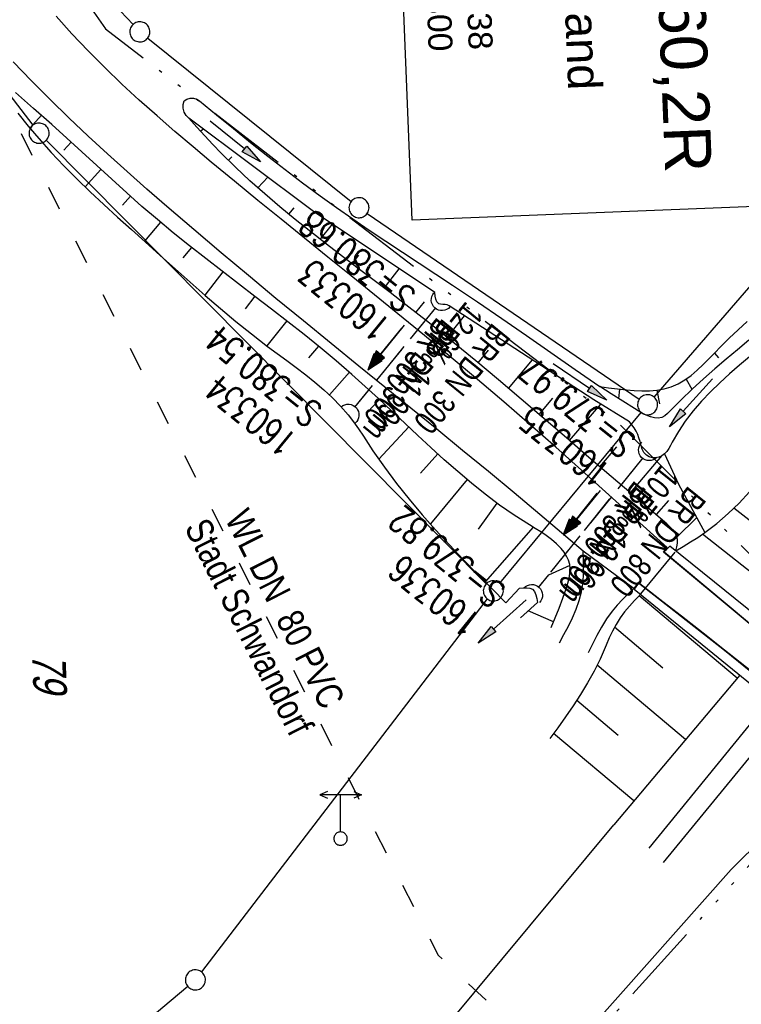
# Model space of a CAD drawing. Extents: x 511155 to 511479, y 464515 to 465450.
# Tile 10 of 41: x 511224 to 511278, y 464681 to 464754. Entities that reach past the tile are written whole.
import ezdxf

# ---------------------------------------------------------------- set-up
doc = ezdxf.new("R2010")
doc.units = 0
doc.header["$LTSCALE"] = 10
doc.header["$MEASUREMENT"] = 0
for name, pattern in [('ACAD_ISO03W100', [30, 12, -18]), ('ACAD_ISO14W100', [25.5, 12, -3, 0.5, -3, 0.5, -3, 0.5, -3]), ('AUSGEZOGEN', [0]), ('LT00', [0]), ('LT12', [0.4, 0.3, -0.1]), ('STRICHLINIE2', [0.375, 0.25, -0.125])]:
    doc.linetypes.add(name, pattern=pattern)
doc.layers.get('0').update_dxf_attribs({"linetype": 'LT00'})
for name, color, linetype in [('--EK_FBR', 1, 'LT00'), ('--EK_Halt-Pfeil', 4, 'LT00'), ('--EK_Haltung', 7, 'STRICHLINIE2'), ('--EK_Haltung-Text', 140, 'LT00'), ('--EK_Schacht-Text', 5, 'LT00'), ('--EL_Halt-Pfeil', 4, 'LT00'), ('--EL_Haltung', 182, 'STRICHLINIE2'), ('--EL_Haltung-Text', 182, 'LT00'), ('BW_TEXT_B', 20, 'AUSGEZOGEN'), ('DB-KABEL', 210, 'ACAD_ISO14W100'), ('DFK_FLUR_NR', 250, 'LT00'), ('DFK_GZPKT', 250, 'LT00'), ('DFK_KATASTER', 250, 'LT00'), ('DFK_TOPO-ANL', 252, 'LT00'), ('DFK_TOPO-SYM', 252, 'LT00'), ('DL', 182, 'LT12'), ('DL_PFEIL', 201, 'LT00'), ('DL_TEXT', 182, 'LT00'), ('PFEIL', 140, 'AUSGEZOGEN'), ('TELEKOM', 210, 'ACAD_ISO14W100'), ('V103_AFBR_BAB', 250, 'LT00'), ('V103_BOESCH', 250, 'LT00'), ('V103_BOSCHUNG', 250, 'LT00'), ('V103_BR_KAPPE', 30, 'LT00'), ('V103_EINFAHRT', 250, 'LT00'), ('V103_GRABEN', 250, 'LT00'), ('V103_OK_GLEIS', 1, 'LT00'), ('V103_UK_DURCH', 182, 'LT00'), ('WASSERLTG', 130, 'ACAD_ISO03W100'), ('WASSERLTG_TEXT', 130, 'Continuous')]:
    doc.layers.add(name, color=color, linetype=linetype)
doc.styles.add('Beschrift', font='ARIAL.TTF')
doc.styles.add('Haltungsbeschriftung', font='ARIAL.TTF', dxfattribs={"width": 0.75})
doc.styles.add('schachtbeschriftung', font='romans.shx', dxfattribs={"width": 0.75, "height": 2})
doc.styles.get("Standard").update_dxf_attribs({"font": 'ARIAL.TTF'})
doc.styles.add('Versorgungsltg', font='ARIAL.TTF', dxfattribs={"width": 0.8, "height": 2})

# ---------------------------------------------------------------- blocks, each defined once
blk = doc.blocks.new('SYMB7010')
at = {"color": 0, "linetype": 'ByBlock'}
for points in [[(-0.031408, 0.499213), (-0.093728, 0.49134), (-0.15457, 0.475719), (-0.212975, 0.452595), (-0.268021, 0.422333), (-0.31884, 0.385411), (-0.36463, 0.342411), (-0.40467, 0.29401), (-0.438329, 0.240973), (-0.465074, 0.184136), (-0.484486, 0.124395), (-0.496256, 0.062692), (-0.5002, 0)], [(0.5002, 0), (0.496256, 0.062692), (0.484485, 0.124395), (0.465074, 0.184136), (0.438329, 0.240973), (0.40467, 0.29401), (0.36463, 0.342411), (0.31884, 0.385411), (0.268021, 0.422333), (0.212975, 0.452595), (0.15457, 0.475719), (0.093728, 0.49134), (0.031408, 0.499213), (-0.031408, 0.499213)], [(-0.5002, 0), (-0.496256, -0.062692), (-0.484486, -0.124395), (-0.465075, -0.184136), (-0.438329, -0.240973), (-0.404671, -0.29401), (-0.36463, -0.342411), (-0.31884, -0.385411), (-0.268021, -0.422333), (-0.212975, -0.452595), (-0.154571, -0.475719), (-0.093728, -0.49134), (-0.031408, -0.499213), (0.031408, -0.499213)], [(0.031408, -0.499213), (0.093728, -0.491341), (0.15457, -0.475719), (0.212975, -0.452595), (0.268021, -0.422333), (0.31884, -0.385411), (0.36463, -0.342411), (0.404671, -0.294011), (0.438329, -0.240974), (0.465075, -0.184136), (0.484486, -0.124395), (0.496256, -0.062692), (0.500201, 0)]]:
    blk.add_lwpolyline(points, dxfattribs=at)
blk = doc.blocks.new('SYMB7309')
at = {"color": 0, "linetype": 'ByBlock'}
for p, q in [((1.558, 3.279999), (-1.558, 3.28)), ((0, 0.5002), (0, 3.28))]:
    blk.add_line(p, q, dxfattribs=at)
for points in [[(-0.984, 3.526), (-1.558, 3.28), (-0.984, 3.034)], [(0.984, 3.526), (1.558, 3.279999), (0.984, 3.034)], [(-0.031408, 0.499213), (-0.093728, 0.49134), (-0.15457, 0.475719), (-0.212975, 0.452595), (-0.268021, 0.422333), (-0.31884, 0.385411), (-0.36463, 0.342411), (-0.40467, 0.29401), (-0.438329, 0.240973), (-0.465074, 0.184136), (-0.484486, 0.124395), (-0.496256, 0.062692), (-0.5002, 0)], [(-0.5002, 0), (-0.496256, -0.062692), (-0.484486, -0.124395), (-0.465074, -0.184136), (-0.438329, -0.240973), (-0.404671, -0.29401), (-0.36463, -0.342411), (-0.31884, -0.385411), (-0.268021, -0.422333), (-0.212975, -0.452595), (-0.15457, -0.475719), (-0.093728, -0.49134), (-0.031408, -0.499213), (0.031408, -0.499213), (0.093728, -0.49134), (0.15457, -0.475719), (0.212975, -0.452595), (0.268021, -0.422333), (0.31884, -0.385411), (0.36463, -0.342411), (0.404671, -0.29401), (0.438329, -0.240973), (0.465075, -0.184136), (0.484486, -0.124395), (0.496256, -0.062692), (0.500201, 0)], [(0.5002, 0), (0.496256, 0.062692), (0.484485, 0.124395), (0.465074, 0.184136), (0.438329, 0.240973), (0.40467, 0.29401), (0.36463, 0.34241), (0.31884, 0.385411), (0.268021, 0.422333), (0.212975, 0.452595), (0.15457, 0.475719), (0.093728, 0.49134), (0.031408, 0.499213), (-0.031408, 0.499213)]]:
    blk.add_lwpolyline(points, dxfattribs=at)
blk = doc.blocks.new('Pfreil3')
at = {"layer": 'PFEIL'}
blk.add_hatch(color=256, dxfattribs=at).paths.add_polyline_path([(-1.549, 0.273), (-1.549, -0.273), (0, 0)])
for p, q in [((-1.549, 0), (-4.831, 0)), ((-1.549, -0.273), (-1.549, 0.273)), ((-1.549, 0.273), (0, 0)), ((0, 0), (-1.549, -0.273))]:
    blk.add_line(p, q, dxfattribs=at)
blk = doc.blocks.new('SYMB1107')
at = {"color": 0, "linetype": 'ByBlock'}
for points in [[(-0.2, 0), (-0.196157, 0.039018), (-0.184776, 0.076537), (-0.166294, 0.111114), (-0.141421, 0.141421), (-0.111114, 0.166294), (-0.076537, 0.184776), (-0.039018, 0.196157), (0, 0.2)], [(0, 0.2), (0.039018, 0.196157), (0.076537, 0.184776), (0.111114, 0.166294), (0.141421, 0.141421), (0.166294, 0.111114), (0.184776, 0.076537), (0.196157, 0.039018), (0.2, 0)]]:
    blk.add_lwpolyline(points, dxfattribs=at)
blk = doc.blocks.new('SYMB0070')
at = {"color": 0, "linetype": 'ByBlock'}
for p, q in [((-0.5, 0), (0.2, 0)), ((0.5, 0), (0.2, 0.1)), ((0.2, 0.1), (0.2, 0)), ((0.468, 0), (0.21, 0.086)), ((0.21, 0.086), (0.21, -0.086)), ((0.21, -0.086), (0.468, 0)), ((0.22, -0.072), (0.437, 0)), ((0.23, -0.058), (0.405, 0)), ((0.24, -0.045), (0.374, 0)), ((0.342, 0), (0.25, 0.031)), ((0.25, 0.031), (0.25, -0.031)), ((0.25, -0.031), (0.342, 0)), ((0.26, -0.017), (0.31, 0)), ((0.27, -0.003), (0.279, 0))]:
    blk.add_line(p, q, dxfattribs=at)
for points in [[(0.2, 0), (0.2, -0.1), (0.5, 0)], [(0.437, 0), (0.22, 0.072), (0.22, -0.072)], [(0.405, 0), (0.23, 0.058), (0.23, -0.058)], [(0.374, 0), (0.24, 0.045), (0.24, -0.045)], [(0.31, 0), (0.26, 0.017), (0.26, -0.017)], [(0.279, 0), (0.27, 0.003), (0.27, -0.003)]]:
    blk.add_lwpolyline(points, dxfattribs=at)

msp = doc.modelspace()

# ---------------------------------------------------------------- linework, layer by layer
at = {"layer": '--EK_FBR'}
for points in [[(511271.856, 464714.303), (511272.123, 464714.644), (511265.721, 464720.435), (511263.801, 464722.154), (511261.864, 464723.855), (511259.912, 464725.538), (511257.946, 464727.207), (511255.97, 464728.861), (511253.984, 464730.503), (511251.99, 464732.135), (511250.248, 464733.55), (511248.503, 464734.961), (511246.756, 464736.369), (511245.009, 464737.778), (511243.263, 464739.19), (511241.52, 464740.608), (511239.78, 464742.033), (511238.045, 464743.469), (511236.685, 464744.608), (511235.333, 464745.758), (511233.993, 464746.923), (511232.669, 464748.104), (511231.366, 464749.306), (511230.088, 464750.531), (511228.839, 464751.782), (511227.622, 464753.063), (511226.444, 464754.377)], [(511269.957, 464712.032), (511269.641, 464711.6), (511269.005, 464712.044), (511265.856, 464714.371), (511262.597, 464717.124), (511260.683, 464718.73), (511258.761, 464720.327), (511256.832, 464721.915), (511254.897, 464723.496), (511252.96, 464725.074), (511251.02, 464726.649), (511249.08, 464728.223), (511247.011, 464729.905), (511244.946, 464731.59), (511242.886, 464733.282), (511240.832, 464734.982), (511238.787, 464736.693), (511236.751, 464738.417), (511234.726, 464740.155), (511233.238, 464741.451), (511231.76, 464742.759), (511230.294, 464744.081), (511228.843, 464745.419), (511227.41, 464746.775), (511225.998, 464748.151), (511224.61, 464749.551), (511223.247, 464750.975)], [(511303.646, 464692.736), (511302.659, 464692.873), (511301.666, 464693.013), (511300.661, 464693.16), (511300.066, 464693.251), (511299.471, 464693.356), (511298.884, 464693.483), (511298.31, 464693.642), (511297.756, 464693.843), (511297.229, 464694.095), (511296.735, 464694.408), (511290.881, 464698.675), (511283.893, 464704.415), (511278.11, 464709.1), (511271.856, 464714.303)], [(511278.402, 464705.413), (511276.418, 464706.984), (511274.807, 464708.251), (511273.192, 464709.513), (511271.575, 464710.773), (511269.957, 464712.032)]]:
    msp.add_lwpolyline(points, dxfattribs=at)
at = {"layer": '--EK_Haltung'}
for p, q in [((511254.817, 464732.585), (511248.761, 464725.147)), ((511270.311, 464721.369), (511262.48, 464711.672))]:
    msp.add_line(p, q, dxfattribs=at)
at = {"layer": '--EL_Haltung'}
for p, q in [((511254.817, 464732.585), (511248.761, 464725.147)), ((511270.311, 464721.369), (511262.48, 464711.672))]:
    msp.add_line(p, q, dxfattribs=at)
at = {"layer": 'DB-KABEL', "ltscale": 0.05, "flags": 128}
msp.add_lwpolyline([(511215.443, 464627.294), (511237.706, 464647.578), (511246.634, 464656.205), (511261.701, 464672.616), (511279.432, 464692.201), (511296.828, 464715.929, 5.381037), (511297.854, 464717.304), (511314.264, 464738.977), (511310.882, 464740.698), (511312.298, 464742.972), (511314.264, 464745.554), (511317.524, 464743.647), (511326.021, 464759.04), (511336.17, 464775.944), (511343.928, 464788.935), (511364.625, 464825.71), (511380.172, 464856.085), (511401.076, 464896.969), (511418.099, 464930.379)], format="xyb", dxfattribs=at)
at = {"layer": 'DFK_KATASTER'}
for p, q in [((511225.73, 464760.749), (511232.201, 464753.76)), ((511215.88, 464757.607), (511224.72, 464746.222)), ((511233.295, 464752.74), (511248.505, 464740.529)), ((511271.151, 464725.897), (511288.99, 464746.522)), ((511225.708, 464745.097), (511258.602, 464711.942)), ((511249.71, 464739.637), (511270.041, 464725.753)), ((511259.609, 464711.988), (511270.182, 464724.753)), ((511258.674, 464710.815), (511237.316, 464682.925)), ((511236.287, 464681.846), (511193.864, 464646.064))]:
    msp.add_line(p, q, dxfattribs=at)
at = {"layer": 'DFK_TOPO-ANL'}
for p, q in [((511270.16, 464711.2), (511272.72, 464714.31)), ((511252.68, 464675.35), (511268.136, 464693.913)), ((511276.908, 464690.586), (511258.63, 464669.99))]:
    msp.add_line(p, q, dxfattribs=at)
at = {"layer": 'DL'}
for p, q in [((511254.817, 464732.585), (511248.761, 464725.147)), ((511270.311, 464721.369), (511262.48, 464711.672))]:
    msp.add_line(p, q, dxfattribs=at)
at = {"layer": 'TELEKOM', "ltscale": 0.05, "flags": 128}
msp.add_lwpolyline([(511178.723, 464844.154), (511214.676, 464775.698), (511230.154, 464753.423), (511247.83, 464739.778), (511268.45, 464723.991), (511282.642, 464709.811), (511294.693, 464698.039), (511295.854, 464696.019), (511298.354, 464687.794), (511304.265, 464669.419), (511302.897, 464590.124), (511308.9, 464588.688), (511318.766, 464589.212), (511328.891, 464589.733), (511355.753, 464588.447), (511405.223, 464586.669), (511406.002, 464594.852), (511409.373, 464595.617), (511413.383, 464597.042), (511416.169, 464598.807), (511418.207, 464600.505), (511419.567, 464602.745), (511420.993, 464606.276), (511422.284, 464610.01), (511424.137, 464616.562), (511425.565, 464621.586), (511426.313, 464627.697), (511426.313, 464627.697), (511427.71, 464641.177), (511428.185, 464653.807), (511423.445, 464660.11), (511410.797, 464669.334), (511410.797, 464669.334), (511392.785, 464682.581), (511383.155, 464689.704), (511377.775, 464691.704), (511394.738, 464703.138), (511399.373, 464699.599), (511399.035, 464699.143)], dxfattribs=at)
at = {"layer": 'V103_AFBR_BAB'}
for points in [[(511271.856, 464714.303), (511272.123, 464714.644), (511265.721, 464720.435), (511263.801, 464722.154), (511261.864, 464723.855), (511259.912, 464725.538), (511257.946, 464727.207), (511255.97, 464728.861), (511253.984, 464730.503), (511251.99, 464732.135), (511250.248, 464733.55), (511248.503, 464734.961), (511246.756, 464736.369), (511245.009, 464737.778), (511243.263, 464739.19), (511241.52, 464740.608), (511239.78, 464742.033), (511238.045, 464743.469), (511236.685, 464744.608), (511235.333, 464745.758), (511233.993, 464746.923), (511232.669, 464748.104), (511231.366, 464749.306), (511230.088, 464750.531), (511228.839, 464751.782), (511227.622, 464753.063), (511226.444, 464754.377)], [(511269.957, 464712.032), (511269.641, 464711.6), (511269.005, 464712.044), (511265.856, 464714.371), (511262.597, 464717.124), (511260.683, 464718.73), (511258.761, 464720.327), (511256.832, 464721.915), (511254.897, 464723.496), (511252.96, 464725.074), (511251.02, 464726.649), (511249.08, 464728.223), (511247.011, 464729.905), (511244.946, 464731.59), (511242.886, 464733.282), (511240.832, 464734.982), (511238.787, 464736.693), (511236.751, 464738.417), (511234.726, 464740.155), (511233.238, 464741.451), (511231.76, 464742.759), (511230.294, 464744.081), (511228.843, 464745.419), (511227.41, 464746.775), (511225.998, 464748.151), (511224.61, 464749.551), (511223.247, 464750.975)], [(511303.646, 464692.736), (511302.659, 464692.873), (511301.666, 464693.013), (511300.661, 464693.16), (511300.066, 464693.251), (511299.471, 464693.356), (511298.884, 464693.483), (511298.31, 464693.642), (511297.756, 464693.843), (511297.229, 464694.095), (511296.735, 464694.408), (511290.881, 464698.675), (511283.893, 464704.415), (511278.11, 464709.1), (511271.856, 464714.303)], [(511278.402, 464705.413), (511276.418, 464706.984), (511274.807, 464708.251), (511273.192, 464709.513), (511271.575, 464710.773), (511269.957, 464712.032)]]:
    msp.add_lwpolyline(points, dxfattribs=at)
at = {"layer": 'V103_BOESCH'}
for p, q in [((511277.541, 464705.1), (511268.136, 464693.913)), ((511285.197, 464698.871), (511276.908, 464690.586))]:
    msp.add_line(p, q, dxfattribs=at)
for points in [[(511263.453, 464708.667), (511263.751, 464709.395), (511264.044, 464710.129), (511264.326, 464710.879), (511264.592, 464711.651), (511264.701, 464712), (511264.793, 464712.351), (511264.855, 464712.702), (511264.875, 464713.05), (511264.84, 464713.392), (511264.747, 464713.711), (511264.602, 464714.017), (511264.417, 464714.309), (511264.204, 464714.581), (511263.859, 464714.941), (511263.485, 464715.262), (511263.088, 464715.553), (511262.674, 464715.824), (511262.252, 464716.083), (511261.828, 464716.339), (511260.697, 464717.063), (511259.599, 464717.83), (511258.531, 464718.634), (511257.487, 464719.47), (511256.465, 464720.333), (511255.46, 464721.218), (511254.468, 464722.12), (511253.485, 464723.034), (511252.506, 464723.954), (511251.529, 464724.875), (511250.548, 464725.793), (511249.56, 464726.702), (511248.56, 464727.596), (511247.386, 464728.609), (511246.194, 464729.599), (511244.987, 464730.572), (511243.77, 464731.531), (511242.545, 464732.48), (511241.316, 464733.422), (511240.084, 464734.363), (511238.855, 464735.305), (511237.631, 464736.253), (511236.415, 464737.211), (511235.21, 464738.182), (511234.02, 464739.171), (511232.87, 464740.159), (511231.734, 464741.164), (511230.607, 464742.181), (511229.486, 464743.205), (511228.368, 464744.232), (511227.249, 464745.258), (511226.125, 464746.278), (511224.773, 464747.485), (511223.411, 464748.681)], [(511223.598, 464747.118), (511224.363, 464746.164), (511225.151, 464745.229), (511226.075, 464744.197), (511227.029, 464743.192), (511228.009, 464742.21), (511229.008, 464741.246), (511230.024, 464740.296), (511231.05, 464739.358), (511232.081, 464738.427), (511233.114, 464737.498), (511234.229, 464736.493), (511235.344, 464735.489), (511236.463, 464734.491), (511237.589, 464733.502), (511238.728, 464732.524), (511239.882, 464731.561), (511241.056, 464730.617), (511242.255, 464729.694), (511242.969, 464729.164), (511243.686, 464728.637), (511244.401, 464728.107), (511245.107, 464727.569), (511245.798, 464727.018), (511246.467, 464726.447), (511247.109, 464725.852), (511247.718, 464725.226), (511248.287, 464724.565), (511248.679, 464724.052), (511249.053, 464723.523), (511249.416, 464722.982), (511249.773, 464722.437), (511250.132, 464721.893), (511250.997, 464720.65), (511251.902, 464719.44), (511252.844, 464718.259), (511253.818, 464717.105), (511254.819, 464715.972), (511255.843, 464714.858), (511256.885, 464713.758), (511257.941, 464712.67), (511259.006, 464711.588), (511260.075, 464710.511)], [(511272.778, 464714.412), (511272.848, 464714.696), (511272.893, 464714.976), (511272.889, 464715.251), (511272.816, 464715.518), (511272.685, 464715.772), (511272.51, 464716.01), (511272.306, 464716.229), (511272.091, 464716.426), (511266.276, 464721.394), (511264.593, 464722.849), (511262.908, 464724.302), (511261.217, 464725.749), (511259.519, 464727.187), (511257.811, 464728.615), (511256.09, 464730.029), (511254.354, 464731.427), (511252.6, 464732.805), (511251.417, 464733.715), (511250.228, 464734.619), (511249.037, 464735.521), (511247.848, 464736.423), (511246.663, 464737.331), (511245.487, 464738.248), (511244.322, 464739.176), (511243.172, 464740.121), (511242.041, 464741.086), (511240.932, 464742.074), (511239.848, 464743.09), (511238.794, 464744.136), (511238.177, 464744.778), (511237.569, 464745.43), (511236.967, 464746.087), (511236.368, 464746.748)], [(511267.081, 464726.696), (511267.745, 464726.601), (511268.413, 464726.512), (511269.092, 464726.436), (511269.66, 464726.389), (511270.231, 464726.364), (511270.799, 464726.369), (511271.358, 464726.414), (511271.901, 464726.507), (511272.421, 464726.657), (511272.946, 464726.886), (511273.443, 464727.178), (511273.917, 464727.524), (511274.372, 464727.91), (511274.814, 464728.328), (511275.247, 464728.765), (511275.676, 464729.21), (511276.106, 464729.653), (511276.768, 464730.303), (511277.437, 464730.931), (511278.108, 464731.543)], [(511271.917, 464721.653), (511272.98, 464719.395), (511274.936, 464715.77)], [(511272.778, 464714.412), (511273.328, 464714.739), (511273.873, 464715.072), (511274.411, 464715.414), (511274.936, 464715.77), (511275.836, 464716.453), (511276.688, 464717.193), (511277.496, 464717.982), (511278.265, 464718.815)], [(511270.091, 464711.097), (511269.692, 464710.687), (511269.303, 464710.271), (511268.936, 464709.84), (511268.601, 464709.389), (511268.302, 464708.91), (511268.036, 464708.408), (511267.794, 464707.891), (511267.565, 464707.365), (511267.339, 464706.836), (511267.107, 464706.311), (511266.664, 464705.406), (511266.177, 464704.526), (511265.656, 464703.668), (511265.105, 464702.827), (511264.534, 464701.999), (511263.948, 464701.179), (511263.355, 464700.364)]]:
    msp.add_lwpolyline(points, dxfattribs=at)
at = {"layer": 'V103_BOSCHUNG'}
for p, q in [((511225.35, 464746.972), (511224.492, 464746.008)), ((511237.245, 464745.783), (511237.431, 464745.953)), ((511227.579, 464744.956), (511227.037, 464744.353)), ((511239.327, 464743.601), (511239.593, 464743.868)), ((511229.789, 464742.927), (511228.614, 464741.622)), ((511241.532, 464741.534), (511242.264, 464742.337)), ((511232.005, 464740.922), (511231.411, 464740.246)), ((511243.837, 464739.572), (511244.244, 464740.061)), ((511234.256, 464738.972), (511233.06, 464737.546)), ((511246.197, 464737.693), (511247.099, 464738.832)), ((511236.563, 464737.093), (511235.935, 464736.308)), ((511248.585, 464735.863), (511249.089, 464736.515)), ((511238.914, 464735.26), (511237.569, 464733.519)), ((511250.976, 464734.051), (511252.094, 464735.498)), ((511241.297, 464733.437), (511240.579, 464732.508)), ((511253.347, 464732.222), (511253.974, 464733.024)), ((511243.684, 464731.598), (511242.207, 464729.73)), ((511255.683, 464730.359), (511256.981, 464731.982)), ((511246.051, 464729.715), (511245.325, 464728.837)), ((511257.987, 464728.469), (511258.756, 464729.398)), ((511260.274, 464726.55), (511262.068, 464728.673)), ((511275.654, 464729.187), (511275.954, 464728.842)), ((511248.368, 464727.763), (511246.884, 464726.067)), ((511273.549, 464727.251), (511273.977, 464726.484)), ((511268.567, 464726.493), (511268.483, 464725.791)), ((511271.342, 464726.413), (511271.551, 464725.396)), ((511250.613, 464725.732), (511249.734, 464724.77)), ((511262.551, 464724.608), (511263.58, 464725.813)), ((511264.824, 464722.65), (511267.156, 464725.38)), ((511252.804, 464723.673), (511250.567, 464721.257)), ((511267.097, 464720.693), (511268.36, 464722.171)), ((511254.976, 464721.656), (511253.696, 464720.222)), ((511269.378, 464718.744), (511271.758, 464721.53)), ((511257.167, 464719.736), (511254.423, 464716.415)), ((511259.403, 464717.973), (511257.988, 464716.03)), ((511272.219, 464718.157), (511271.298, 464717.121)), ((511280.338, 464715.072), (511277.11, 464717.595)), ((511274.331, 464716.891), (511272.85, 464715.422)), ((511262.102, 464716.173), (511258.514, 464712.087)), ((511281.709, 464710.177), (511274.756, 464715.645)), ((511264.854, 464713.306), (511263.258, 464712.583)), ((511277.364, 464704.89), (511270.041, 464711.046)), ((511263.634, 464709.107), (511261.723, 464709.91)), ((511271.808, 464705.642), (511268.182, 464708.69)), ((511273.503, 464700.297), (511266.891, 464705.856)), ((511268.469, 464700.61), (511265.366, 464703.219)), ((511269.643, 464695.705), (511263.638, 464700.752))]:
    msp.add_line(p, q, dxfattribs=at)
at = {"layer": 'V103_BR_KAPPE'}
for points in [[(511272.322, 464714.767), (511271.888, 464714.32), (511278.126, 464709.12), (511283.924, 464704.446), (511290.861, 464698.732), (511296.753, 464694.436), (511296.983, 464694.869), (511272.322, 464714.767)], [(511294.235, 464691.531), (511294.616, 464691.909), (511289.046, 464696.619), (511282.318, 464702.164), (511276.406, 464706.949), (511269.968, 464711.997), (511269.649, 464711.538), (511294.235, 464691.531)]]:
    msp.add_lwpolyline(points, dxfattribs=at)
at = {"layer": 'V103_EINFAHRT'}
for points in [[(511264.065, 464707.535), (511264.411, 464708.153), (511264.744, 464708.774), (511265.054, 464709.4), (511265.328, 464710.035), (511265.555, 464710.681), (511265.723, 464711.34), (511265.815, 464711.931), (511265.863, 464712.532), (511265.879, 464713.141), (511265.873, 464713.754), (511265.856, 464714.371)], [(511269.641, 464711.6), (511269.209, 464711.19), (511268.785, 464710.773), (511268.379, 464710.343), (511267.999, 464709.893), (511267.582, 464709.315), (511267.206, 464708.707), (511266.862, 464708.075), (511266.538, 464707.428), (511266.225, 464706.773)]]:
    msp.add_lwpolyline(points, dxfattribs=at)
at = {"layer": 'V103_GRABEN'}
for p, q in [((511260.075, 464710.511), (511261.081, 464711.61)), ((511262.432, 464710.542), (511261.151, 464709.397))]:
    msp.add_line(p, q, dxfattribs=at)
for points in [[(511236.368, 464746.748), (511236.172, 464746.96), (511236.033, 464747.212), (511235.959, 464747.491), (511235.953, 464747.779), (511236.017, 464748.06), (511236.234, 464748.181), (511236.474, 464748.241), (511236.722, 464748.238), (511236.96, 464748.172), (511237.174, 464748.046)], [(511237.174, 464748.046), (511238.443, 464747.006), (511239.714, 464745.969), (511240.99, 464744.939), (511242.273, 464743.918), (511243.565, 464742.91), (511244.869, 464741.918), (511246.187, 464740.945), (511247.401, 464740.077), (511248.626, 464739.224), (511249.86, 464738.384), (511251.101, 464737.553), (511252.346, 464736.728), (511253.594, 464735.906), (511254.842, 464735.084), (511256.087, 464734.259), (511257.934, 464733.02), (511259.774, 464731.769), (511261.606, 464730.509), (511263.434, 464729.242), (511265.258, 464727.97), (511267.081, 464726.696)], [(511278.279, 464728.906), (511277.521, 464728.276), (511276.776, 464727.635), (511276.052, 464726.978), (511275.353, 464726.301), (511274.687, 464725.597), (511274.059, 464724.862), (511273.475, 464724.091), (511272.968, 464723.323), (511272.504, 464722.519), (511272.378, 464722.285), (511272.245, 464722.058), (511272.095, 464721.844), (511271.917, 464721.653), (511271.724, 464721.507), (511271.506, 464721.401), (511271.27, 464721.347), (511271.019, 464721.358), (511270.778, 464721.43), (511270.569, 464721.558), (511270.39, 464721.762), (511270.263, 464722.011), (511270.17, 464722.286), (511270.092, 464722.569), (511270.013, 464722.844), (511269.92, 464723.107), (511269.806, 464723.357), (511269.659, 464723.598), (511269.49, 464723.828), (511269.31, 464724.054), (511266.64, 464725.697), (511255.831, 464732.731), (511255.684, 464732.793), (511255.518, 464732.818), (511255.347, 464732.827), (511255.186, 464732.842), (511255.049, 464732.884), (511254.915, 464733.012), (511254.834, 464733.209), (511254.79, 464733.452), (511254.763, 464733.717), (511245.691, 464739.772), (511236.368, 464746.748)], [(511278.218, 464730.145), (511277.376, 464729.44), (511276.528, 464728.729), (511275.679, 464728.006), (511274.832, 464727.264), (511273.992, 464726.498), (511273.163, 464725.699), (511272.35, 464724.863), (511272.158, 464724.662), (511271.955, 464724.488), (511271.732, 464724.369), (511271.457, 464724.325), (511271.164, 464724.355), (511270.872, 464724.434), (511270.548, 464724.558), (511270.245, 464724.705), (511269.955, 464724.869), (511269.671, 464725.042), (511268.809, 464725.583), (511267.945, 464726.136), (511267.081, 464726.696)], [(511261.081, 464711.61), (511261.359, 464711.638), (511261.623, 464711.647), (511261.859, 464711.618), (511262.053, 464711.533), (511262.205, 464711.363), (511262.308, 464711.126), (511262.378, 464710.845), (511262.432, 464710.542)]]:
    msp.add_lwpolyline(points, dxfattribs=at)
at = {"layer": 'V103_OK_GLEIS'}
for p, q in [((511279.705, 464703.185), (511270.754, 464692.188)), ((511280.872, 464702.168), (511271.826, 464691.105))]:
    msp.add_line(p, q, dxfattribs=at)
at = {"layer": 'WASSERLTG', "ltscale": 0.015, "flags": 128}
msp.add_lwpolyline([(511179.127, 464833.934), (511218.097, 464756.912), (511255, 464684.18), (511270.465, 464669.623), (511312.183, 464679.648), (511313.837, 464680.068), (511374.098, 464693.356), (511378.304, 464694.479), (511396.138, 464681.439), (511406.388, 464674.469), (511419.594, 464665.792), (511440.072, 464655.422), (511445.251, 464652.013)], dxfattribs=at)

# ---------------------------------------------------------------- block references
at = {"layer": '--EK_Halt-Pfeil', "yscale": 4, "zscale": 4}
for p, xscale, rotation in [((511251.013, 464729.497), 4.00000000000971, 230.849140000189), ((511265.618, 464717.149), 4.000000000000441, 231.0745099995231)]:
    msp.add_blockref('SYMB0070', p, dxfattribs=dict(at, xscale=xscale, rotation=rotation))
at = {"layer": '--EL_Halt-Pfeil', "yscale": 4, "zscale": 4}
for p, xscale, rotation in [((511251.013, 464729.497), 4.00000000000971, 230.849140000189), ((511265.618, 464717.149), 4.000000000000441, 231.0745099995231)]:
    msp.add_blockref('SYMB0070', p, dxfattribs=dict(at, xscale=xscale, rotation=rotation))
at = {"layer": 'DFK_GZPKT', "xscale": 1.500000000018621, "yscale": 1.5, "zscale": 1.5, "rotation": 264.7377099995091}
for p in [(511232.71, 464753.209), (511225.18, 464745.629), (511249.09, 464740.059), (511270.66, 464725.33), (511259.13, 464711.41), (511236.86, 464682.33)]:
    msp.add_blockref('SYMB7010', p, dxfattribs=at)
at = {"layer": 'DFK_TOPO-SYM', "rotation": 0.001159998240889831}
msp.add_blockref('SYMB7309', (511247.71, 464692.89), dxfattribs=at)
at = {"layer": 'DL_PFEIL', "yscale": 4, "zscale": 4}
for p, xscale, rotation in [((511251.196, 464729.717), 4.00000000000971, 230.849140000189), ((511265.852, 464717.373), 4.000000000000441, 231.0745099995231)]:
    msp.add_blockref('SYMB0070', p, dxfattribs=dict(at, xscale=xscale, rotation=rotation))
at = {"layer": 'PFEIL'}
for p, rotation in [((511241.727, 464743.484), 321.0243858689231), ((511267.605, 464725.68), 326.0444649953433), ((511272.284, 464723.688), 227.9147784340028), ((511257.994, 464707.508), 222.211410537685)]:
    msp.add_blockref('Pfreil3', p, dxfattribs=dict(at, rotation=rotation))
at = {"layer": 'V103_UK_DURCH', "zscale": 4}
for p, xscale, yscale, rotation in [((511255.29, 464733.167), 3.999999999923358, 4, 138.5291171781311), ((511248.287, 464724.565), 4.000000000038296, 4, 310.6925784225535), ((511270.782, 464721.952), 3.999999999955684, 3.999999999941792, 134.7235385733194), ((511262.009, 464711.089), 4.000000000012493, 4, 316.7425701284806)]:
    msp.add_blockref('SYMB1107', p, dxfattribs=dict(at, xscale=xscale, yscale=yscale, rotation=rotation))

# ---------------------------------------------------------------- texts
at = {"layer": '--EK_Haltung-Text', "style": 'Haltungsbeschriftung', "width": 0.75}
for s, rotation, p in [('12.6‰ 11.09m', -129.15086, (511257.109, 464733.132)), ('BR DN 300', -129.15086, (511259.094, 464731.516)), ('10.7‰ 13.96m', -128.92549, (511271.734, 464720.942)), ('BR DN 800', -128.92549, (511273.725, 464719.333))]:
    msp.add_text(s, height=1.8, rotation=rotation, dxfattribs=at).set_placement(p)
at = {"layer": '--EK_Schacht-Text', "style": 'schachtbeschriftung', "width": 0.75}
for s, rotation, p in [('S=380.68', -219.15086, (511253.459, 464733.69)), ('160333', -219.15086, (511251.641, 464731.457)), ('S=380.54', -219.14825, (511246.456, 464725.088)), ('S=379.97', -218.92551, (511269.909, 464722.795)), ('160334', -219.14825, (511244.638, 464722.855)), ('160335', -218.92551, (511268.1, 464720.555)), ('S=379.82', -218.93043, (511260.176, 464711.604)), ('160336', -218.93043, (511258.367, 464709.364))]:
    msp.add_text(s, height=2, rotation=rotation, dxfattribs=at).set_placement(p)
at = {"layer": '--EL_Haltung-Text', "style": 'Haltungsbeschriftung', "width": 0.75}
for s, rotation, p in [('BR DN 300', -129.15086, (511255.365, 464731.845)), ('BR DN 800', -128.92549, (511269.874, 464719.329))]:
    msp.add_text(s, height=1.8, rotation=rotation, dxfattribs=at).set_placement(p)
at = {"layer": 'DFK_FLUR_NR', "oblique": 13.754, "width": 0.75}
msp.add_text('79', height=2.5, rotation=272.2662, dxfattribs=at).set_placement((511224.651, 464706.72))
at = {"layer": 'DL_TEXT', "style": 'Haltungsbeschriftung', "width": 0.75}
for s, rotation, p in [('BR 300', -129.15086, (511254.956, 464731.937)), ('BR 800', -128.92549, (511269.731, 464719.728))]:
    msp.add_text(s, height=1.8, rotation=rotation, dxfattribs=at).set_placement(p)
at = {"layer": 'WASSERLTG_TEXT', "insert": (511242.21, 464709.388), "char_height": 2, "attachment_point": 5, "rotation": 296.80136, "line_spacing_factor": 0.9, "style": 'Versorgungsltg'}
msp.add_mtext('WL DN  80 PVC\\PStadt Schwandorf', dxfattribs=at)

# ---------------------------------------------------------------- next in the draw order: texts
at = {"layer": 'BW_TEXT_B', "insert": (511280.009, 464775.838), "char_height": 2, "width": 32.35153, "attachment_point": 1, "rotation": 272.26621, "style": 'Beschrift', "bg_fill": 3, "box_fill_scale": 1.5, "bg_fill_color": 256, "bg_fill_transparency": 3935092}
msp.add_mtext('\\pt10,14;{\\Funir_o|c0;\\H1.75x;6638771}\\P\\ptz;{\\H1.75x;N_93_L160,2R\\W0.8;\\P\\H0.3714x;\\W1;\\P\\H1.924x;Lärmschutzwand\\P\\H0.1999x;\\P\\H3.602x;\\P\\pt14;von  Km^I160,238\\Pbis  Km^I160,800}', dxfattribs=at)

# ---------------------------------------------------------------- next in the draw order: linework, layer by layer
at = {"layer": 'BW_TEXT_B'}
msp.add_lwpolyline([(511282.778, 464778.901), (511284.303, 464740.361), (511253.055, 464739.125), (511251.53, 464777.664)], close=True, dxfattribs=at)

doc.saveas('drawing.dxf')
